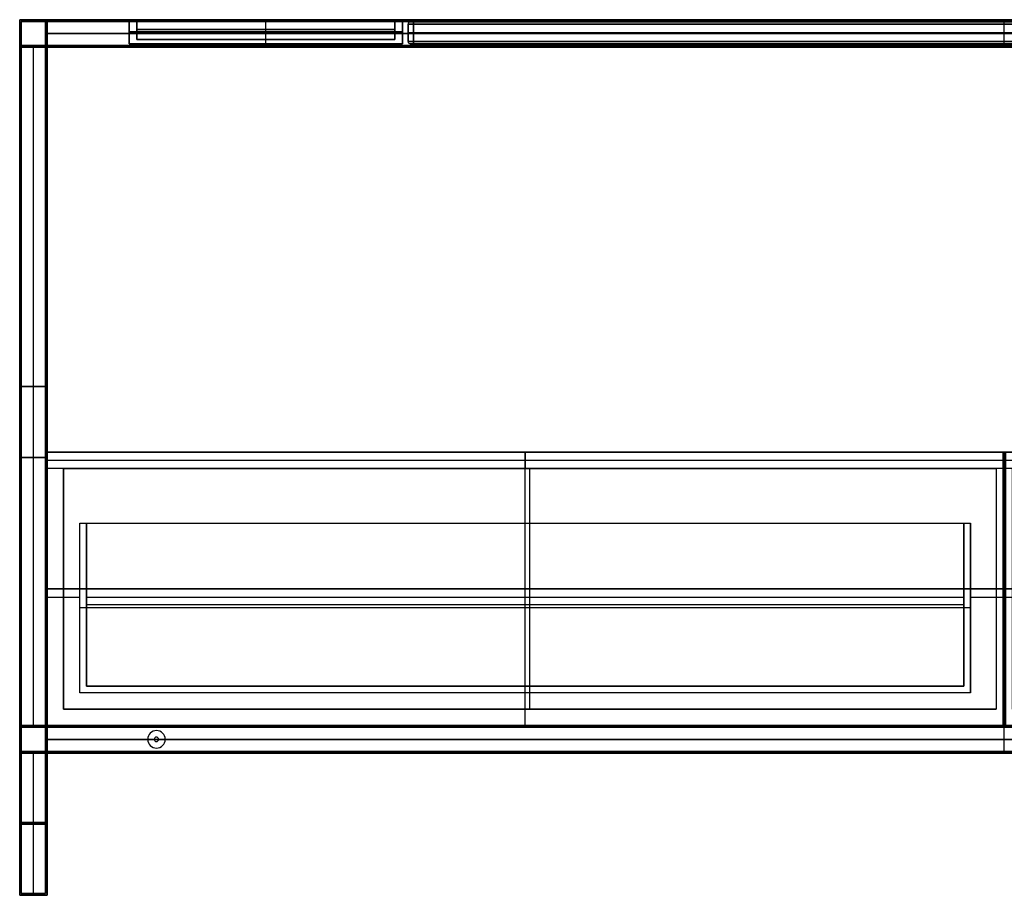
# Model space of a CAD drawing. Header units: millimetres. Extents: x -1182 to 618, y -501 to 299.
# Tile 1 of 2: x -1182 to -282, y -501 to 299. Entities that reach past the tile are written whole.
import ezdxf

# ---------------------------------------------------------------- set-up
doc = ezdxf.new("R2010")
doc.units = ezdxf.units.MM
doc.header["$MEASUREMENT"] = 0
doc.layers.add('Predefinito', color=7, linetype='Continuous', true_color=0x000000)

# ---------------------------------------------------------------- blocks, each defined once
blk = doc.blocks.new('CASSETTO 87_5')
at = {"layer": 'Predefinito'}
for p, q in [((0, -250), (0, 0)), ((0, 0), (0, -15, -15)), ((-437, -7.5, -7.5), (-437, -250, -7.5)), ((-437, -7.5, -7.5), (437, -7.5, -7.5)), ((437, -250, -7.5), (437, -7.5, -7.5)), ((0, -214, -15), (0, -15, -15)), ((-407, -65, -280), (-401, -65, -280)), ((-407, -220, -280), (-407, -65, -280)), ((-401, -214, -277), (-401, -65, -277)), ((0, -65, -545), (0, -65, -539)), ((0, -220, -545), (0, -65, -545)), ((0, -214, -539), (0, -65, -539)), ((401, -214, -277), (401, -65, -277)), ((401, -65, -280), (407, -65, -280)), ((407, -220, -280), (407, -65, -280)), ((-437, -125, -15), (-437, -125)), ((-437, -125), (437, -125)), ((437, -125, -15), (437, -125)), ((-437, -132.5, -15), (-407, -132.5, -15)), ((-401, -132.5, -15), (401, -132.5, -15)), ((407, -132.5, -15), (437, -132.5, -15)), ((-407, -142.5, -15), (-407, -142.5, -545)), ((407, -142.5, -545), (-407, -142.5, -545)), ((-401, -139.5, -539), (-401, -139.5, -15)), ((401, -139.5, -539), (-401, -139.5, -539)), ((401, -139.5, -15), (401, -139.5, -539)), ((407, -142.5, -545), (407, -142.5, -15)), ((-401, -214, -277), (401, -214, -277)), ((0, -214, -539), (0, -214, -15)), ((407, -220, -280), (-407, -220, -280)), ((0, -250, -15), (0, -220, -15)), ((0, -220, -545), (0, -220, -15)), ((-437, -250, -7.5), (437, -250, -7.5)), ((0, -250), (0, -250, -15))]:
    blk.add_line(p, q, dxfattribs=at)
for points in [[(437, 0), (0, 0), (-437, 0)], [(437, 0), (437, -125), (437, -250)], [(437, -15, -15), (437, -7.5, -7.5), (437, 0)], [(-437, -250), (-437, -125), (-437, 0)], [(-437, 0), (-437, -7.5, -7.5), (-437, -15, -15)], [(-437, -15, -15), (-437, -132.5, -15), (-437, -250, -15)], [(437, -15, -15), (0, -15, -15), (-437, -15, -15)], [(437, -250, -15), (437, -132.5, -15), (437, -15, -15)], [(-407, -65, -15), (-404, -65, -15), (-401, -65, -15)], [(-407, -220, -15), (-407, -142.5, -15), (-407, -65, -15)], [(-407, -65, -545), (0, -65, -545), (407, -65, -545)], [(-407, -65, -15), (-407, -65, -280), (-407, -65, -545)], [(-407, -220, -545), (-407, -142.5, -545), (-407, -65, -545)], [(-401, -65, -539), (-401, -139.5, -539), (-401, -214, -539)], [(-401, -65, -15), (-401, -65, -277), (-401, -65, -539)], [(-401, -214, -15), (-401, -139.5, -15), (-401, -65, -15)], [(-401, -65, -539), (0, -65, -539), (401, -65, -539)], [(401, -214, -539), (401, -139.5, -539), (401, -65, -539)], [(401, -65, -15), (401, -139.5, -15), (401, -214, -15)], [(401, -65, -539), (401, -65, -277), (401, -65, -15)], [(401, -65, -15), (404, -65, -15), (407, -65, -15)], [(407, -65, -15), (407, -142.5, -15), (407, -220, -15)], [(407, -65, -545), (407, -65, -280), (407, -65, -15)], [(407, -65, -545), (407, -142.5, -545), (407, -220, -545)], [(-401, -214, -539), (-401, -214, -277), (-401, -214, -15)], [(-401, -214, -539), (0, -214, -539), (401, -214, -539)], [(401, -214, -15), (0, -214, -15), (-401, -214, -15)], [(401, -214, -539), (401, -214, -277), (401, -214, -15)], [(407, -220, -15), (0, -220, -15), (-407, -220, -15)], [(-407, -220, -545), (-407, -220, -280), (-407, -220, -15)], [(407, -220, -545), (0, -220, -545), (-407, -220, -545)], [(407, -220, -545), (407, -220, -280), (407, -220, -15)], [(-437, -250, -15), (0, -250, -15), (437, -250, -15)], [(-437, -250, -15), (-437, -250, -7.5), (-437, -250)], [(437, -250), (0, -250), (-437, -250)], [(437, -250), (437, -250, -7.5), (437, -250, -15)]]:
    blk.add_open_spline(points, degree=2, dxfattribs=at)
blk = doc.blocks.new('SCOCCA STAND 180')
at = {"layer": 'Predefinito'}
for p, q in [((-875, -250, 267.5), (-875, 0, 267.5)), ((-875, 0, 267.5), (875, 0, 267.5)), ((0, -250, 535), (0, 0, 535)), ((0, -250), (0, 0)), ((0, 0), (0, 0, 535)), ((875, -250, 267.5), (875, 0, 267.5)), ((-860, -235, 275), (-860, -15, 275)), ((-860, -15, 275), (-7.5, -15, 275)), ((-433.75, -235, 15), (-433.75, -15, 15)), ((-433.75, -15, 15), (-433.75, -15, 535)), ((-7.5, -15, 275), (-7.5, -235, 275)), ((7.5, -15, 275), (860, -15, 275)), ((7.5, -235, 275), (7.5, -15, 275)), ((433.75, -235, 15), (433.75, -15, 15)), ((433.75, -15, 15), (433.75, -15, 535)), ((860, -235, 275), (860, -15, 275)), ((-875, -125, 535), (-860, -125, 535)), ((-875, -125), (-875, -125, 535)), ((875, -125), (-875, -125)), ((-860, -125, 15), (-860, -125, 535)), ((-7.5, -125, 15), (-860, -125, 15)), ((-7.5, -125, 535), (7.5, -125, 535)), ((-7.5, -125, 15), (-7.5, -125, 535)), ((860, -125, 15), (7.5, -125, 15)), ((7.5, -125, 15), (7.5, -125, 535)), ((860, -125, 535), (875, -125, 535)), ((860, -125, 535), (860, -125, 15)), ((875, -125, 535), (875, -125)), ((-860, -235, 275), (-7.5, -235, 275)), ((-433.75, -235, 15), (-433.75, -235, 535)), ((7.5, -235, 275), (860, -235, 275)), ((433.75, -235, 15), (433.75, -235, 535)), ((-875, -250, 267.5), (875, -250, 267.5)), ((0, -250), (0, -250, 535))]:
    blk.add_line(p, q, dxfattribs=at)
for points in [[(875, 0, 535), (0, 0, 535), (-875, 0, 535)], [(-875, 0, 535), (-875, -125, 535), (-875, -250, 535)], [(-875, 0, 535), (-875, 0, 267.5), (-875, 0)], [(-875, 0), (-875, -125), (-875, -250)], [(-875, 0), (0, 0), (875, 0)], [(875, -250, 535), (875, -125, 535), (875, 0, 535)], [(875, 0), (875, -125), (875, -250)], [(875, 0), (875, 0, 267.5), (875, 0, 535)], [(-860, -15, 535), (-433.75, -15, 535), (-7.5, -15, 535)], [(-860, -235, 535), (-860, -125, 535), (-860, -15, 535)], [(-860, -15, 535), (-860, -15, 275), (-860, -15, 15)], [(-860, -15, 15), (-860, -125, 15), (-860, -235, 15)], [(-860, -15, 15), (-433.75, -15, 15), (-7.5, -15, 15)], [(-7.5, -15, 535), (-7.5, -125, 535), (-7.5, -235, 535)], [(-7.5, -15, 15), (-7.5, -125, 15), (-7.5, -235, 15)], [(-7.5, -15, 535), (-7.5, -15, 275), (-7.5, -15, 15)], [(7.5, -15, 15), (433.75, -15, 15), (860, -15, 15)], [(7.5, -235, 15), (7.5, -125, 15), (7.5, -15, 15)], [(7.5, -15, 535), (433.75, -15, 535), (860, -15, 535)], [(7.5, -15, 15), (7.5, -15, 275), (7.5, -15, 535)], [(7.5, -235, 535), (7.5, -125, 535), (7.5, -15, 535)], [(860, -15, 15), (860, -125, 15), (860, -235, 15)], [(860, -15, 535), (860, -15, 275), (860, -15, 15)], [(860, -15, 535), (860, -125, 535), (860, -235, 535)], [(-7.5, -235, 535), (-433.75, -235, 535), (-860, -235, 535)], [(-860, -235, 15), (-860, -235, 275), (-860, -235, 535)], [(-7.5, -235, 15), (-433.75, -235, 15), (-860, -235, 15)], [(-7.5, -235, 535), (-7.5, -235, 275), (-7.5, -235, 15)], [(860, -235, 15), (433.75, -235, 15), (7.5, -235, 15)], [(7.5, -235, 15), (7.5, -235, 275), (7.5, -235, 535)], [(7.5, -235, 535), (433.75, -235, 535), (860, -235, 535)], [(860, -235, 535), (860, -235, 275), (860, -235, 15)], [(-875, -250, 535), (0, -250, 535), (875, -250, 535)], [(-875, -250), (-875, -250, 267.5), (-875, -250, 535)], [(875, -250), (0, -250), (-875, -250)], [(875, -250, 535), (875, -250, 267.5), (875, -250)]]:
    blk.add_open_spline(points, degree=2, dxfattribs=at)
blk = doc.blocks.new('Ass CASSETTONE 180')
at = {"layer": 'Predefinito'}
for name, p in [('CASSETTO 87_5', (-772.56, 28.42, 2017.5)), ('SCOCCA STAND 180', (-334.56, 28.42, 1467.5)), ('CASSETTO 87_5', (103.44, 28.42, 2087.46))]:
    blk.add_blockref(name, p, dxfattribs=at)
blk = doc.blocks.new('struttura STAND180')
at = {"layer": 'Predefinito'}
for p, q in [((0, 800), (25, 800)), ((0, 775), (0, 800)), ((1.5, 798.5), (23.5, 798.5)), ((1.5, 776.5), (1.5, 798.5)), ((23.5, 776.5), (23.5, 798.5)), ((25, 775), (25, 800)), ((900, 775, 275), (900, 800, 275)), ((900, 775, -275), (900, 800, -275)), ((900, 800, 275), (900, 800, 250)), ((900, 800, -250), (900, 800, -275)), ((900, 778, 250), (900, 800, 250)), ((900, 776.5, 273.5), (900, 798.5, 273.5)), ((900, 776.5, -273.5), (900, 798.5, -273.5)), ((900, 798.5, 273.5), (900, 798.5, 251.5)), ((900, 798.5, -251.5), (900, 798.5, -273.5)), ((900, 776.5, -251.5), (900, 798.5, -251.5)), ((900, 776.5, 251.5), (900, 798.5, 251.5)), ((23.5, 787.5, -251.5), (23.5, 787.5, 251.5)), ((23.5, 787.5, -251.5), (1776.5, 787.5, -251.5)), ((1776.5, 787.5, 251.5), (23.5, 787.5, 251.5)), ((25, 787.5, -250), (25, 787.5, 250)), ((25, 787.5, -250), (1775, 787.5, -250)), ((1775, 787.5, 250), (25, 787.5, 250)), ((0, 775), (25, 775)), ((1.5, 776.5), (23.5, 776.5)), ((12.5, 153.5, 251.5), (12.5, 776.5, 251.5)), ((12.5, 153.5, -251.5), (12.5, 776.5, -251.5)), ((12.5, 776.5, 251.5), (12.5, 776.5, -251.5)), ((12.5, 155, 250), (12.5, 775, 250)), ((12.5, 155, -250), (12.5, 775, -250)), ((12.5, 775, 250), (12.5, 775, -250)), ((23.5, 153.5, -262.5), (23.5, 776.5, -262.5)), ((23.5, 776.5, -262.5), (1776.5, 776.5, -262.5)), ((23.5, 776.5, 262.5), (1776.5, 776.5, 262.5)), ((25, 155, -262.5), (25, 775, -262.5)), ((155, 775, 237.5), (155, 778, 237.5)), ((155, 778, 237.5), (285, 778, 237.5)), ((155, 775, -237.5), (155, 778, -237.5)), ((155, 778, -237.5), (285, 778, -237.5)), ((285, 776.5, 225), (155, 776.5, 225)), ((155, 776.5, 225), (155, 776.5, 250)), ((155, 776.5, -250), (155, 776.5, -225)), ((155, 776.5, -225), (285, 776.5, -225)), ((155, 775, -250), (285, 775, -250)), ((155, 775, 250), (285, 775, 250)), ((177.5, 775, 243), (177.5, 778, 243)), ((177.5, 775, -243), (177.5, 778, -243)), ((260, 776.5, 240.5), (180, 776.5, 240.5)), ((180, 776.5, 245.5), (260, 776.5, 245.5)), ((260, 776.5, -245.5), (180, 776.5, -245.5)), ((180, 776.5, -240.5), (260, 776.5, -240.5)), ((220, 775, 225), (220, 778, 225)), ((220, 778, 225), (220, 778, 240.5)), ((220, 778, 245.5), (220, 778, 250)), ((220, 775, -225), (220, 778, -225)), ((220, 778, -250), (220, 778, -245.5)), ((220, 778, -240.5), (220, 778, -225)), ((220, 775, 240.5), (220, 778, 240.5)), ((220, 775, 245.5), (220, 778, 245.5)), ((220, 775, -245.5), (220, 778, -245.5)), ((220, 775, -240.5), (220, 778, -240.5)), ((260, 778, 245.5), (260, 775, 245.5)), ((260, 778, -240.5), (260, 775, -240.5)), ((262.5, 775, 243), (262.5, 778, 243)), ((262.5, 775, -243), (262.5, 778, -243)), ((285, 775, 237.5), (285, 778, 237.5)), ((285, 775, -237.5), (285, 778, -237.5)), ((285, 776.5, 250), (285, 776.5, 225)), ((285, 776.5, -225), (285, 776.5, -250)), ((400, 775, 237.5), (400, 778, 237.5)), ((400, 778, 237.5), (1400, 778, 237.5)), ((400, 775, -237.5), (400, 778, -237.5)), ((400, 778, -237.5), (1400, 778, -237.5)), ((400, 776.5, 225), (400, 776.5, 250)), ((1400, 776.5, 225), (400, 776.5, 225)), ((400, 776.5, -250), (400, 776.5, -225)), ((400, 776.5, -225), (1400, 776.5, -225)), ((400, 775, -250), (1400, 775, -250)), ((400, 775, 250), (1400, 775, 250)), ((900, 775, 225), (900, 778, 225)), ((900, 778, 250), (900, 778, 225)), ((900, 775, -225), (900, 778, -225)), ((900, 778, -225), (900, 778, -250)), ((900, 776.5, -251.5), (900, 776.5, -273.5)), ((900, 776.5, 273.5), (900, 776.5, 251.5)), ((25, 465, 250), (0, 465, 250)), ((0, 465, -250), (25, 465, -250)), ((23.5, 465, 251.5), (1.5, 465, 251.5)), ((1.5, 465, -251.5), (23.5, 465, -251.5)), ((23.5, 465, -273.5), (23.5, 465, -251.5)), ((25, 465, -275), (25, 465, -250)), ((25, 400, 275), (0, 400, 275)), ((0, 400, -275), (25, 400, -275)), ((0, 400, -275), (0, 400, -250)), ((0, 400, 250), (0, 400, 275)), ((23.5, 400, 273.5), (1.5, 400, 273.5)), ((1.5, 400, -273.5), (23.5, 400, -273.5)), ((1.5, 400, -273.5), (1.5, 400, -251.5)), ((1.5, 400, 251.5), (1.5, 400, 273.5)), ((23.5, 389, 251.5), (23.5, 389, 273.5)), ((25, 387.5, 250), (25, 387.5, 275)), ((0, 130), (0, 155)), ((0, 155), (25, 155)), ((1.5, 131.5), (1.5, 153.5)), ((1.5, 153.5), (23.5, 153.5)), ((23.5, 131.5, -50), (23.5, 153.5, -50)), ((23.5, 131.5, 223.5), (23.5, 153.5, 223.5)), ((23.5, 153.5, -262.5), (173, 153.5, -262.5)), ((25, 130, -50), (25, 155, -50)), ((25, 130, 225), (25, 155, 225)), ((25, 155, -262.5), (173, 155, -262.5)), ((30, 155, 162.5), (30, 153.5, 162.5)), ((32, 153.5, 164.5), (32, 155, 164.5)), ((32, 155, 160.5), (32, 153.5, 160.5)), ((34, 155, 162.5), (34, 153.5, 162.5)), ((173, 155, -262.5), (173, 153.5, -262.5)), ((175, 153.5, -260.5), (175, 155, -260.5)), ((175, 155, -264.5), (175, 153.5, -264.5)), ((177, 155, -262.5), (1623, 155, -262.5)), ((177, 155, -262.5), (177, 153.5, -262.5)), ((177, 153.5, -262.5), (1623, 153.5, -262.5)), ((900, 130, -275), (900, 155, -275)), ((900, 155, 175), (900, 155, 150)), ((900, 131.5, -273.5), (900, 153.5, -273.5)), ((900, 153.5, 173.5), (900, 153.5, 151.5)), ((900, 131.5, 173.5), (900, 153.5, 173.5)), ((900, 131.5, 151.5), (900, 153.5, 151.5)), ((900, 131.5, -251.5), (900, 153.5, -251.5)), ((900, 153.5, -251.5), (900, 153.5, -273.5)), ((125, 150.5, -251.5), (125, 150.5, -250)), ((125, 144.5, -275), (125, 144.5, -273.5)), ((23.5, 142.5, -251.5), (23.5, 142.5, 151.5)), ((1776.5, 142.5, 173.5), (23.5, 142.5, 173.5)), ((23.5, 142.5, 151.5), (1776.5, 142.5, 151.5)), ((117, 142.5, -251.5), (23.5, 142.5, -251.5)), ((25, 142.5, -250), (25, 142.5, 150)), ((1775, 142.5, 175), (25, 142.5, 175)), ((25, 142.5, 150), (1775, 142.5, 150)), ((117, 142.5, -250), (25, 142.5, -250)), ((117, 142.5, -250), (117, 142.5, -251.5)), ((123, 142.5, -273.5), (123, 142.5, -275)), ((125, 140.5, -275), (125, 140.5, -273.5)), ((127, 142.5, -275), (127, 142.5, -273.5)), ((133, 142.5, -251.5), (133, 142.5, -250)), ((1667, 142.5, -250), (133, 142.5, -250)), ((1667, 142.5, -251.5), (133, 142.5, -251.5)), ((0, 130), (25, 130)), ((1.5, 131.5), (23.5, 131.5)), ((12.5, 1.5, 251.5), (12.5, 131.5, 251.5)), ((12.5, 1.5, -251.5), (12.5, 131.5, -251.5)), ((12.5, 0, 250), (12.5, 130, 250)), ((12.5, 0, -250), (12.5, 130, -250)), ((23.5, 1.5, -262.5), (23.5, 131.5, -262.5)), ((23.5, 131.5, -262.5), (170, 131.5, -262.5)), ((25, 0, -262.5), (25, 130, -262.5)), ((25, 130, -262.5), (170, 130, -262.5)), ((27, 131.5, 162.5), (27, 130, 162.5)), ((32, 130, 167.5), (32, 131.5, 167.5)), ((32, 131.5, 157.5), (32, 130, 157.5)), ((37, 131.5, 162.5), (37, 130, 162.5)), ((125, 134.5, -251.5), (125, 134.5, -250)), ((170, 131.5, -262.5), (170, 130, -262.5)), ((175, 130, -257.5), (175, 131.5, -257.5)), ((175, 131.5, -267.5), (175, 130, -267.5)), ((180, 131.5, -262.5), (1620, 131.5, -262.5)), ((180, 131.5, -262.5), (180, 130, -262.5)), ((180, 130, -262.5), (1620, 130, -262.5)), ((900, 131.5, 151.5), (900, 131.5, 173.5)), ((900, 131.5, -273.5), (900, 131.5, -251.5)), ((900, 130, 150), (900, 130, 175)), ((25, 65, 250), (0, 65, 250)), ((0, 65, -250), (25, 65, -250)), ((23.5, 66.5, 251.5), (1.5, 66.5, 251.5)), ((1.5, 66.5, -251.5), (23.5, 66.5, -251.5)), ((23.5, 66.5, -273.5), (23.5, 66.5, -251.5)), ((25, 65, -275), (25, 65, -250)), ((0, 0, 262.5), (8.5, 0, 262.5)), ((0, 0, -262.5), (8.5, 0, -262.5)), ((1.5, 1.5, 262.5), (8.5, 1.5, 262.5)), ((1.5, 1.5, -262.5), (8.5, 1.5, -262.5)), ((8.5, 1.5, -262.5), (8.5, 0, -262.5)), ((8.5, 1.5, 262.5), (8.5, 0, 262.5)), ((12.5, 0, -258.5), (12.5, 1.5, -258.5)), ((12.5, 1.5, -266.5), (12.5, 0, -266.5)), ((12.5, 0, 266.5), (12.5, 1.5, 266.5)), ((12.5, 1.5, 258.5), (12.5, 0, 258.5)), ((12.5, 1.5, 273.5), (12.5, 1.5, 266.5)), ((12.5, 1.5, 258.5), (12.5, 1.5, 251.5)), ((12.5, 1.5, -251.5), (12.5, 1.5, -258.5)), ((12.5, 1.5, -266.5), (12.5, 1.5, -273.5)), ((12.5, 0, 275), (12.5, 0, 266.5)), ((12.5, 0, 258.5), (12.5, 0, 250)), ((12.5, 0, -250), (12.5, 0, -258.5)), ((12.5, 0, -266.5), (12.5, 0, -275)), ((16.5, 1.5, 262.5), (23.5, 1.5, 262.5)), ((16.5, 1.5, -262.5), (23.5, 1.5, -262.5)), ((16.5, 1.5, 262.5), (16.5, 0, 262.5)), ((16.5, 1.5, -262.5), (16.5, 0, -262.5)), ((16.5, 0, 262.5), (25, 0, 262.5)), ((16.5, 0, -262.5), (25, 0, -262.5))]:
    blk.add_line(p, q, dxfattribs=at)
at = {"layer": 'Predefinito', "extrusion": (0, 1, 0)}
for centre, radius, start, end in [((-180, 243, 778), 2.5, 270, 90), ((-180, -243, 778), 2.5, 270, 90), ((-180, 243, 776.5), 2.5, 270, 90), ((-180, -243, 776.5), 2.5, 270, 90), ((-180, 243, 775), 2.5, 270, 90), ((-180, -243, 775), 2.5, 270, 90), ((-260, 243, 778), 2.5, 90, 270), ((-260, -243, 778), 2.5, 90, 270), ((-260, 243, 776.5), 2.5, 90, 270), ((-260, -243, 776.5), 2.5, 90, 270), ((-260, 243, 775), 2.5, 90, 270), ((-260, -243, 775), 2.5, 90, 270), ((-32, 162.5, 155), 2, 270, 90), ((-32, 162.5, 154.25), 2, 270, 90), ((-32, 162.5, 155), 2, 90, 270), ((-32, 162.5, 154.25), 2, 90, 270), ((-175, -262.5, 155), 2, 270, 90), ((-175, -262.5, 154.25), 2, 270, 90), ((-175, -262.5, 155), 2, 90, 270), ((-175, -262.5, 154.25), 2, 90, 270), ((-32, 162.5, 131.5), 5, 270, 90), ((-32, 162.5, 130.75), 5, 270, 90), ((-32, 162.5, 130), 5, 270, 90), ((-32, 162.5, 131.5), 5, 90, 270), ((-32, 162.5, 130.75), 5, 90, 270), ((-32, 162.5, 130), 5, 90, 270), ((-175, -262.5, 131.5), 5, 270, 90), ((-175, -262.5, 130.75), 5, 270, 90), ((-175, -262.5, 130), 5, 270, 90), ((-175, -262.5, 131.5), 5, 90, 270), ((-175, -262.5, 130.75), 5, 90, 270), ((-175, -262.5, 130), 5, 90, 270), ((-12.5, -262.5, 0.75), 4, 270, 90), ((-12.5, 262.5, 0.75), 4, 270, 90), ((-12.5, 262.5, 0.75), 4, 90, 270), ((-12.5, -262.5, 0.75), 4, 90, 270)]:
    blk.add_arc(centre, radius, start, end, dxfattribs=at)
at = {"layer": 'Predefinito', "extrusion": (0, 1, -7.10543e-15)}
for centre in [(-32, 162.5, 153.5), (-175, -262.5, 153.5)]:
    blk.add_arc(centre, 2, 270, 90, dxfattribs=at)
at = {"layer": 'Predefinito', "extrusion": (0, 1, 7.10543e-15)}
for centre in [(-32, 162.5, 153.5), (-175, -262.5, 153.5)]:
    blk.add_arc(centre, 2, 90, 270, dxfattribs=at)
at = {"layer": 'Predefinito'}
for centre, radius, start, end in [((125, 142.5, -251.5), 8, 0, 180), ((125, 142.5, -250), 8, 0, 180), ((125, 142.5, -250.75), 8, 0, 180), ((125, 142.5, -275), 2, 0, 180), ((125, 142.5, -273.5), 2, 0, 180), ((125, 142.5, -274.25), 2, 0, 180), ((125, 142.5, -251.5), 8, 180, 0), ((125, 142.5, -250), 8, 180, 0), ((125, 142.5, -250.75), 8, 180, 0), ((125, 142.5, -275), 2, 180, 360), ((125, 142.5, -273.5), 2, 180, 360), ((125, 142.5, -274.25), 2, 180, 0)]:
    blk.add_arc(centre, radius, start, end, dxfattribs=at)
at = {"layer": 'Predefinito', "extrusion": (0, 1, 2.77556e-17)}
for centre in [(-12.5, -262.5, 1.5), (-12.5, 262.5, 1.5)]:
    blk.add_arc(centre, 4, 270, 90, dxfattribs=at)
at = {"layer": 'Predefinito', "extrusion": (-1.38778e-17, 1, -3.85186e-34)}
for centre in [(-12.5, -262.5), (-12.5, 262.5)]:
    blk.add_arc(centre, 4, 270, 90, dxfattribs=at)
at = {"layer": 'Predefinito', "extrusion": (0, 1, -2.77556e-17)}
for centre in [(-12.5, 262.5, 1.5), (-12.5, -262.5, 1.5)]:
    blk.add_arc(centre, 4, 90, 270, dxfattribs=at)
at = {"layer": 'Predefinito', "extrusion": (1.38778e-17, 1, 3.85186e-34)}
for centre in [(-12.5, 262.5), (-12.5, -262.5)]:
    blk.add_arc(centre, 4, 90, 270, dxfattribs=at)
at = {"layer": 'Predefinito'}
for points in [[(0, 800, 275), (900, 800, 275), (1800, 800, 275)], [(0, 0, 275), (0, 400, 275), (0, 800, 275)], [(0, 800, -275), (0, 400, -275), (0, 0, -275)], [(1800, 800, -275), (900, 800, -275), (0, 800, -275)], [(0, 800, 275), (0, 800), (0, 800, -275)], [(1.5, 1.5, 273.5), (1.5, 400, 273.5), (1.5, 798.5, 273.5)], [(1.5, 798.5, 273.5), (900, 798.5, 273.5), (1798.5, 798.5, 273.5)], [(1.5, 798.5, -273.5), (1.5, 400, -273.5), (1.5, 1.5, -273.5)], [(1798.5, 798.5, -273.5), (900, 798.5, -273.5), (1.5, 798.5, -273.5)], [(1.5, 798.5, 273.5), (1.5, 798.5), (1.5, 798.5, -273.5)], [(23.5, 798.5, 251.5), (23.5, 798.5), (23.5, 798.5, -251.5)], [(23.5, 798.5, -251.5), (23.5, 787.5, -251.5), (23.5, 776.5, -251.5)], [(23.5, 776.5, 251.5), (23.5, 787.5, 251.5), (23.5, 798.5, 251.5)], [(23.5, 798.5, 251.5), (900, 798.5, 251.5), (1776.5, 798.5, 251.5)], [(1776.5, 798.5, -251.5), (900, 798.5, -251.5), (23.5, 798.5, -251.5)], [(25, 800, 250), (25, 800), (25, 800, -250)], [(25, 775, 250), (25, 787.5, 250), (25, 800, 250)], [(25, 800, -250), (25, 787.5, -250), (25, 775, -250)], [(25, 800, 250), (900, 800, 250), (1775, 800, 250)], [(1775, 800, -250), (900, 800, -250), (25, 800, -250)], [(0, 155, 250), (0, 465, 250), (0, 775, 250)], [(0, 775, 250), (12.5, 775, 250), (25, 775, 250)], [(0, 775, -250), (0, 465, -250), (0, 155, -250)], [(25, 775, -250), (12.5, 775, -250), (0, 775, -250)], [(0, 775, 250), (0, 775), (0, 775, -250)], [(1.5, 776.5, 251.5), (12.5, 776.5, 251.5), (23.5, 776.5, 251.5)], [(1.5, 153.5, 251.5), (1.5, 465, 251.5), (1.5, 776.5, 251.5)], [(1.5, 776.5, -251.5), (1.5, 465, -251.5), (1.5, 153.5, -251.5)], [(23.5, 776.5, -251.5), (12.5, 776.5, -251.5), (1.5, 776.5, -251.5)], [(1.5, 776.5, 251.5), (1.5, 776.5), (1.5, 776.5, -251.5)], [(23.5, 153.5, -251.5), (23.5, 465, -251.5), (23.5, 776.5, -251.5)], [(23.5, 776.5, -251.5), (23.5, 776.5, -262.5), (23.5, 776.5, -273.5)], [(23.5, 776.5, -273.5), (23.5, 465, -273.5), (23.5, 153.5, -273.5)], [(23.5, 1.5, 273.5), (23.5, 389, 273.5), (23.5, 776.5, 273.5)], [(23.5, 776.5, 273.5), (23.5, 776.5, 262.5), (23.5, 776.5, 251.5)], [(23.5, 776.5, 251.5), (23.5, 465, 251.5), (23.5, 153.5, 251.5)], [(23.5, 776.5, -251.5), (23.5, 776.5), (23.5, 776.5, 251.5)], [(1776.5, 776.5, 273.5), (900, 776.5, 273.5), (23.5, 776.5, 273.5)], [(23.5, 776.5, -273.5), (900, 776.5, -273.5), (1776.5, 776.5, -273.5)], [(23.5, 776.5, -251.5), (900, 776.5, -251.5), (1776.5, 776.5, -251.5)], [(1776.5, 776.5, 251.5), (900, 776.5, 251.5), (23.5, 776.5, 251.5)], [(25, 775, -275), (25, 465, -275), (25, 155, -275)], [(25, 775, -250), (25, 775, -262.5), (25, 775, -275)], [(25, 155, -250), (25, 465, -250), (25, 775, -250)], [(25, 775, 250), (25, 465, 250), (25, 155, 250)], [(25, 775, 275), (25, 775, 262.5), (25, 775, 250)], [(25, 0, 275), (25, 387.5, 275), (25, 775, 275)], [(25, 775, -250), (25, 775), (25, 775, 250)], [(1775, 775, 275), (900, 775, 275), (25, 775, 275)], [(25, 775, -275), (900, 775, -275), (1775, 775, -275)], [(25, 775, -250), (90, 775, -250), (155, 775, -250)], [(155, 775, 250), (90, 775, 250), (25, 775, 250)], [(155, 775, -250), (155, 776.5, -250), (155, 778, -250)], [(155, 778, -250), (220, 778, -250), (285, 778, -250)], [(285, 778, 250), (220, 778, 250), (155, 778, 250)], [(155, 778, 250), (155, 776.5, 250), (155, 775, 250)], [(155, 775, 225), (155, 776.5, 225), (155, 778, 225)], [(155, 778, 225), (220, 778, 225), (285, 778, 225)], [(155, 778, 250), (155, 778, 237.5), (155, 778, 225)], [(155, 775, -225), (155, 776.5, -225), (155, 778, -225)], [(155, 778, -225), (155, 778, -237.5), (155, 778, -250)], [(285, 778, -225), (220, 778, -225), (155, 778, -225)], [(285, 775, -225), (220, 775, -225), (155, 775, -225)], [(155, 775, -225), (155, 775, -237.5), (155, 775, -250)], [(155, 775, 250), (155, 775, 237.5), (155, 775, 225)], [(155, 775, 225), (220, 775, 225), (285, 775, 225)], [(180, 778, 240.5), (220, 778, 240.5), (260, 778, 240.5)], [(260, 778, 245.5), (220, 778, 245.5), (180, 778, 245.5)], [(180, 778, -245.5), (220, 778, -245.5), (260, 778, -245.5)], [(260, 778, -240.5), (220, 778, -240.5), (180, 778, -240.5)], [(180, 775, 240.5), (180, 776.5, 240.5), (180, 778, 240.5)], [(180, 778, 245.5), (180, 776.5, 245.5), (180, 775, 245.5)], [(180, 775, -245.5), (180, 776.5, -245.5), (180, 778, -245.5)], [(180, 778, -240.5), (180, 776.5, -240.5), (180, 775, -240.5)], [(180, 775, -240.5), (220, 775, -240.5), (260, 775, -240.5)], [(260, 775, -245.5), (220, 775, -245.5), (180, 775, -245.5)], [(180, 775, 245.5), (220, 775, 245.5), (260, 775, 245.5)], [(260, 775, 240.5), (220, 775, 240.5), (180, 775, 240.5)], [(260, 778, 240.5), (260, 776.5, 240.5), (260, 775, 240.5)], [(260, 778, -245.5), (260, 776.5, -245.5), (260, 775, -245.5)], [(285, 778, -250), (285, 776.5, -250), (285, 775, -250)], [(285, 775, 250), (285, 776.5, 250), (285, 778, 250)], [(285, 775, 225), (285, 776.5, 225), (285, 778, 225)], [(285, 778, 225), (285, 778, 237.5), (285, 778, 250)], [(285, 775, -225), (285, 776.5, -225), (285, 778, -225)], [(285, 778, -250), (285, 778, -237.5), (285, 778, -225)], [(285, 775, -250), (342.5, 775, -250), (400, 775, -250)], [(285, 775, -250), (285, 775, -237.5), (285, 775, -225)], [(400, 775, 250), (342.5, 775, 250), (285, 775, 250)], [(285, 775, 225), (285, 775, 237.5), (285, 775, 250)], [(400, 775, -250), (400, 776.5, -250), (400, 778, -250)], [(400, 778, -250), (900, 778, -250), (1400, 778, -250)], [(400, 778, 250), (400, 776.5, 250), (400, 775, 250)], [(1400, 778, 250), (900, 778, 250), (400, 778, 250)], [(400, 778, 250), (400, 778, 237.5), (400, 778, 225)], [(400, 778, 225), (400, 776.5, 225), (400, 775, 225)], [(400, 778, 225), (900, 778, 225), (1400, 778, 225)], [(400, 775, -225), (400, 776.5, -225), (400, 778, -225)], [(400, 778, -225), (400, 778, -237.5), (400, 778, -250)], [(1400, 778, -225), (900, 778, -225), (400, 778, -225)], [(1400, 775, -225), (900, 775, -225), (400, 775, -225)], [(400, 775, -225), (400, 775, -237.5), (400, 775, -250)], [(400, 775, 250), (400, 775, 237.5), (400, 775, 225)], [(400, 775, 225), (900, 775, 225), (1400, 775, 225)], [(25, 155, 250), (12.5, 155, 250), (0, 155, 250)], [(0, 155, -250), (12.5, 155, -250), (25, 155, -250)], [(0, 155, 250), (0, 155), (0, 155, -250)], [(23.5, 153.5, 251.5), (12.5, 153.5, 251.5), (1.5, 153.5, 251.5)], [(1.5, 153.5, -251.5), (12.5, 153.5, -251.5), (23.5, 153.5, -251.5)], [(1.5, 153.5, 251.5), (1.5, 153.5), (1.5, 153.5, -251.5)], [(23.5, 153.5, -251.5), (23.5, 142.5, -251.5), (23.5, 131.5, -251.5)], [(23.5, 131.5, 151.5), (23.5, 142.5, 151.5), (23.5, 153.5, 151.5)], [(23.5, 153.5, 151.5), (23.5, 153.5, -50), (23.5, 153.5, -251.5)], [(23.5, 153.5, -273.5), (23.5, 153.5, -262.5), (23.5, 153.5, -251.5)], [(23.5, 153.5, 173.5), (23.5, 142.5, 173.5), (23.5, 131.5, 173.5)], [(23.5, 153.5, 251.5), (23.5, 153.5, 212.5), (23.5, 153.5, 173.5)], [(1776.5, 153.5, -273.5), (900, 153.5, -273.5), (23.5, 153.5, -273.5)], [(23.5, 153.5, 151.5), (900, 153.5, 151.5), (1776.5, 153.5, 151.5)], [(1776.5, 153.5, 173.5), (900, 153.5, 173.5), (23.5, 153.5, 173.5)], [(1776.5, 153.5, -251.5), (900, 153.5, -251.5), (23.5, 153.5, -251.5)], [(25, 155, -250), (25, 142.5, -250), (25, 130, -250)], [(25, 155, 150), (25, 155, -50), (25, 155, -250)], [(25, 130, 150), (25, 142.5, 150), (25, 155, 150)], [(25, 155, -275), (25, 155, -262.5), (25, 155, -250)], [(25, 155, 175), (25, 142.5, 175), (25, 130, 175)], [(25, 155, 250), (25, 155, 212.5), (25, 155, 175)], [(1775, 155, -275), (900, 155, -275), (25, 155, -275)], [(1775, 155, 175), (900, 155, 175), (25, 155, 175)], [(25, 155, 150), (900, 155, 150), (1775, 155, 150)], [(25, 155, -250), (900, 155, -250), (1775, 155, -250)], [(0, 0, 250), (0, 65, 250), (0, 130, 250)], [(0, 130, 250), (12.5, 130, 250), (25, 130, 250)], [(25, 130, -250), (12.5, 130, -250), (0, 130, -250)], [(0, 130, -250), (0, 65, -250), (0, 0, -250)], [(0, 130, -250), (0, 130), (0, 130, 250)], [(1.5, 1.5, 251.5), (1.5, 66.5, 251.5), (1.5, 131.5, 251.5)], [(1.5, 131.5, 251.5), (12.5, 131.5, 251.5), (23.5, 131.5, 251.5)], [(1.5, 131.5, -251.5), (1.5, 66.5, -251.5), (1.5, 1.5, -251.5)], [(23.5, 131.5, -251.5), (12.5, 131.5, -251.5), (1.5, 131.5, -251.5)], [(1.5, 131.5, -251.5), (1.5, 131.5), (1.5, 131.5, 251.5)], [(23.5, 131.5, -251.5), (23.5, 131.5, -262.5), (23.5, 131.5, -273.5)], [(23.5, 131.5, -273.5), (23.5, 66.5, -273.5), (23.5, 1.5, -273.5)], [(23.5, 1.5, -251.5), (23.5, 66.5, -251.5), (23.5, 131.5, -251.5)], [(23.5, 131.5, -251.5), (23.5, 131.5, -50), (23.5, 131.5, 151.5)], [(23.5, 131.5, 173.5), (23.5, 131.5, 212.5), (23.5, 131.5, 251.5)], [(23.5, 131.5, 251.5), (23.5, 66.5, 251.5), (23.5, 1.5, 251.5)], [(23.5, 131.5, -273.5), (900, 131.5, -273.5), (1776.5, 131.5, -273.5)], [(23.5, 131.5, 173.5), (900, 131.5, 173.5), (1776.5, 131.5, 173.5)], [(1776.5, 131.5, 151.5), (900, 131.5, 151.5), (23.5, 131.5, 151.5)], [(23.5, 131.5, -251.5), (900, 131.5, -251.5), (1776.5, 131.5, -251.5)], [(25, 130, -250), (25, 130, -262.5), (25, 130, -275)], [(25, 0, -250), (25, 65, -250), (25, 130, -250)], [(25, 130, -275), (25, 65, -275), (25, 0, -275)], [(25, 130, -250), (25, 130, -50), (25, 130, 150)], [(25, 130, 250), (25, 65, 250), (25, 0, 250)], [(25, 130, 175), (25, 130, 212.5), (25, 130, 250)], [(25, 130, -275), (900, 130, -275), (1775, 130, -275)], [(1775, 130, 150), (900, 130, 150), (25, 130, 150)], [(25, 130, 175), (900, 130, 175), (1775, 130, 175)], [(1775, 130, -250), (900, 130, -250), (25, 130, -250)], [(25, 0, 250), (12.5, 0, 250), (0, 0, 250)], [(0, 0, -250), (12.5, 0, -250), (25, 0, -250)], [(25, 0, 275), (12.5, 0, 275), (0, 0, 275)], [(0, 0, 275), (0, 0, 262.5), (0, 0, 250)], [(0, 0, -250), (0, 0, -262.5), (0, 0, -275)], [(0, 0, -275), (12.5, 0, -275), (25, 0, -275)], [(23.5, 1.5, 251.5), (12.5, 1.5, 251.5), (1.5, 1.5, 251.5)], [(1.5, 1.5, -251.5), (12.5, 1.5, -251.5), (23.5, 1.5, -251.5)], [(23.5, 1.5, 273.5), (12.5, 1.5, 273.5), (1.5, 1.5, 273.5)], [(1.5, 1.5, 273.5), (1.5, 1.5, 262.5), (1.5, 1.5, 251.5)], [(1.5, 1.5, -251.5), (1.5, 1.5, -262.5), (1.5, 1.5, -273.5)], [(1.5, 1.5, -273.5), (12.5, 1.5, -273.5), (23.5, 1.5, -273.5)], [(23.5, 1.5, -273.5), (23.5, 1.5, -262.5), (23.5, 1.5, -251.5)], [(23.5, 1.5, 251.5), (23.5, 1.5, 262.5), (23.5, 1.5, 273.5)], [(25, 0, -275), (25, 0, -262.5), (25, 0, -250)], [(25, 0, 250), (25, 0, 262.5), (25, 0, 275)]]:
    blk.add_open_spline(points, degree=2, dxfattribs=at)
blk = doc.blocks.new('PIANO MISURA 142 1f')
at = {"layer": 'Predefinito'}
for p, q in [((-710, 2), (-710, 18)), ((-708, 20), (-35, 20)), ((-35, 0), (-35, 20)), ((0, 20, -35), (0, 0, -35)), ((0, 0, 35), (0, 20, 35)), ((0, 20, 245.5), (0, 20, 35)), ((0, 20, -35), (0, 20, -245.5)), ((0, 2, 247.5), (0, 18, 247.5)), ((0, 2, -247.5), (0, 18, -247.5)), ((35, 20), (708, 20)), ((35, 0), (35, 20)), ((710, 2), (710, 18)), ((-710, 10, 242.5), (-710, 10, -242.5)), ((705, 10, 247.5), (-705, 10, 247.5)), ((-705, 10, -247.5), (705, 10, -247.5)), ((710, 10, -242.5), (710, 10, 242.5)), ((-708, 0), (-35, 0)), ((0, 0, 245.5), (0, 0, 35)), ((0, 0, -35), (0, 0, -245.5)), ((35, 0), (708, 0))]:
    blk.add_line(p, q, dxfattribs=at)
for centre, start, end in [((-708, 18, 242.5), 90, 180), ((-708, 18, -242.5), 90, 180), ((-708, 18), 90, 180), ((708, 18, 242.5), 0, 90), ((708, 18, -242.5), 360, 90), ((708, 18), 0, 90), ((-708, 2, 242.5), 180, 270), ((-708, 2, -242.5), 180, 270), ((-708, 2), 180, 270), ((708, 2, 242.5), 270, 0), ((708, 2, -242.5), 270, 0), ((708, 2), 270, 0)]:
    blk.add_arc(centre, 2, start, end, dxfattribs=at)
at = {"layer": 'Predefinito', "extrusion": (1.42109e-15, 1, 0)}
blk.add_arc((705, 242.5, 18), 5, 0, 90, dxfattribs=at)
at = {"layer": 'Predefinito', "extrusion": (7.10543e-16, 1, 0)}
blk.add_arc((705, -242.5, 18), 5, 270, 0, dxfattribs=at)
at = {"layer": 'Predefinito', "extrusion": (2.36848e-15, 1, -3.55271e-15)}
blk.add_arc((705, 242.5, 20), 3, 0, 90, dxfattribs=at)
at = {"layer": 'Predefinito', "extrusion": (2.36848e-15, 1, 3.55271e-15)}
blk.add_arc((705, -242.5, 20), 3, 270, 0, dxfattribs=at)
at = {"layer": 'Predefinito', "extrusion": (1, 0, 0)}
for centre, start, end in [((18, 245.5, -705), 0, 90), ((18, -245.5, -705), 270, 0), ((18, 245.5), 0, 90), ((18, -245.5), 270, 0), ((18, 245.5, 705), 0, 90), ((2, 245.5, -705), 90, 180), ((2, -245.5, -705), 180, 270), ((2, 245.5), 90, 180), ((2, -245.5), 180, 270), ((2, 245.5, 705), 90, 180)]:
    blk.add_arc(centre, 2, start, end, dxfattribs=at)
at = {"layer": 'Predefinito', "extrusion": (-1.01506e-16, 1, -5.07531e-17)}
blk.add_arc((0, 0, 20), 35, 270, 90, dxfattribs=at)
at = {"layer": 'Predefinito', "extrusion": (1.01506e-16, 1, 5.07531e-17)}
blk.add_arc((0, 0, 20), 35, 90, 270, dxfattribs=at)
at = {"layer": 'Predefinito', "extrusion": (-2.36848e-15, 1, -3.55271e-15)}
blk.add_arc((-705, 242.5, 20), 3, 90, 180, dxfattribs=at)
at = {"layer": 'Predefinito', "extrusion": (1, 0, 5.68434e-14)}
blk.add_arc((18, -245.5, 705), 2, 270, 0, dxfattribs=at)
at = {"layer": 'Predefinito', "extrusion": (-2.36848e-15, 1, 3.55271e-15)}
blk.add_arc((-705, -242.5, 20), 3, 180, 270, dxfattribs=at)
at = {"layer": 'Predefinito', "extrusion": (0, 1, 0)}
for centre, radius, start, end in [((-705, -242.5, 20), 3, 180, 270), ((705, -242.5, 10), 5, 270, 0), ((705, 242.5, 10), 5, 0, 90), ((0, 0, 10), 35, 270, 90), ((0, 0, 10), 35, 90, 270), ((-705, -242.5, 10), 5, 180, 270), ((-705, 242.5, 10), 5, 90, 180), ((-705, -242.5), 3, 180, 270)]:
    blk.add_arc(centre, radius, start, end, dxfattribs=at)
at = {"layer": 'Predefinito', "extrusion": (-7.10543e-16, 1, 0)}
blk.add_arc((-705, 242.5, 18), 5, 90, 180, dxfattribs=at)
at = {"layer": 'Predefinito', "extrusion": (-1.42109e-15, 1, -6.45604e-29)}
blk.add_arc((-705, -242.5, 18), 5, 180, 270, dxfattribs=at)
at = {"layer": 'Predefinito', "extrusion": (-1.33227e-16, 1, 1.77636e-16)}
blk.add_arc((705, 242.5, 2), 5, 0, 90, dxfattribs=at)
at = {"layer": 'Predefinito', "extrusion": (-1.33227e-16, 1, -1.77636e-16)}
blk.add_arc((705, -242.5, 2), 5, 270, 0, dxfattribs=at)
at = {"layer": 'Predefinito', "extrusion": (6.34413e-18, 1, 1.76085e-34)}
blk.add_arc((0, 0), 35, 270, 90, dxfattribs=at)
at = {"layer": 'Predefinito', "extrusion": (-6.34413e-18, 1, -1.76085e-34)}
blk.add_arc((0, 0), 35, 90, 270, dxfattribs=at)
at = {"layer": 'Predefinito', "extrusion": (1.33227e-16, 1, 1.77636e-16)}
blk.add_arc((-705, 242.5, 2), 5, 90, 180, dxfattribs=at)
at = {"layer": 'Predefinito', "extrusion": (1, -5.68434e-14, 5.68434e-14)}
blk.add_arc((2, -245.5, 705), 2, 180, 270, dxfattribs=at)
at = {"layer": 'Predefinito', "extrusion": (1.33227e-16, 1, -1.77636e-16)}
blk.add_arc((-705, -242.5, 2), 5, 180, 270, dxfattribs=at)
at = {"layer": 'Predefinito', "extrusion": (0, 1, 2.96059e-16)}
for centre, start, end in [((705, 242.5), 0, 90), ((-705, 242.5), 90, 180)]:
    blk.add_arc(centre, 3, start, end, dxfattribs=at)
at = {"layer": 'Predefinito', "extrusion": (-6.57384e-32, 1, -2.96059e-16)}
blk.add_arc((705, -242.5), 3, 270, 0, dxfattribs=at)
at = {"layer": 'Predefinito', "extrusion": (-1.12231e-29, 1, -2.96059e-16)}
blk.add_arc((-705, -242.5), 3, 180, 270, dxfattribs=at)
at = {"layer": 'Predefinito'}
for points in [[(-710, 2, -242.5), (-710, 10, -242.5), (-710, 18, -242.5)], [(-710, 18, 242.5), (-710, 10, 242.5), (-710, 2, 242.5)], [(-710, 18, -242.5), (-710, 18), (-710, 18, 242.5)], [(-708, 20, 242.5), (-708, 20), (-708, 20, -242.5)], [(-705, 20, -245.5), (0, 20, -245.5), (705, 20, -245.5)], [(705, 20, 245.5), (0, 20, 245.5), (-705, 20, 245.5)], [(-705, 18, 247.5), (0, 18, 247.5), (705, 18, 247.5)], [(-705, 2, 247.5), (-705, 10, 247.5), (-705, 18, 247.5)], [(-705, 18, -247.5), (-705, 10, -247.5), (-705, 2, -247.5)], [(705, 18, -247.5), (0, 18, -247.5), (-705, 18, -247.5)], [(705, 18, 247.5), (705, 10, 247.5), (705, 2, 247.5)], [(705, 2, -247.5), (705, 10, -247.5), (705, 18, -247.5)], [(708, 20, -242.5), (708, 20), (708, 20, 242.5)], [(710, 18, -242.5), (710, 10, -242.5), (710, 2, -242.5)], [(710, 18, 242.5), (710, 18), (710, 18, -242.5)], [(710, 2, 242.5), (710, 10, 242.5), (710, 18, 242.5)], [(-710, 2, 242.5), (-710, 2), (-710, 2, -242.5)], [(705, 2, 247.5), (0, 2, 247.5), (-705, 2, 247.5)], [(-705, 2, -247.5), (0, 2, -247.5), (705, 2, -247.5)], [(710, 2, -242.5), (710, 2), (710, 2, 242.5)], [(-708, 0, 242.5), (-708, 0), (-708, 0, -242.5)], [(-705, 0, -245.5), (0, 0, -245.5), (705, 0, -245.5)], [(705, 0, 245.5), (0, 0, 245.5), (-705, 0, 245.5)], [(708, 0, -242.5), (708, 0), (708, 0, 242.5)]]:
    blk.add_open_spline(points, degree=2, dxfattribs=at)
blk = doc.blocks.new('PIANETTO')
at = {"layer": 'Predefinito'}
for p, q in [((0, 0, -247.5), (0, 22, -247.5)), ((0, 22, -247.5), (7, 22, -247.5)), ((7, 4, -247.5), (7, 22, -247.5)), ((125, 0), (125, 22)), ((125, 0, -495), (125, 22, -495)), ((125, 22), (125, 22, -7)), ((125, 22, -488), (125, 22, -495)), ((125, 4, -488), (125, 22, -488)), ((125, 4, -7), (125, 22, -7)), ((243, 22, -247.5), (250, 22, -247.5)), ((243, 4, -247.5), (243, 22, -247.5)), ((250, 0, -247.5), (250, 22, -247.5)), ((0, 11), (0, 11, -495)), ((250, 11), (0, 11)), ((0, 11, -495), (250, 11, -495)), ((243, 13, -488), (7, 13, -488)), ((7, 13, -7), (243, 13, -7)), ((7, 13, -488), (7, 13, -7)), ((243, 13, -7), (243, 13, -488)), ((250, 11, -495), (250, 11)), ((0, 0, -247.5), (250, 0, -247.5)), ((7, 4, -247.5), (243, 4, -247.5)), ((125, 4, -488), (125, 4, -7)), ((125, 0), (125, 0, -495))]:
    blk.add_line(p, q, dxfattribs=at)
for points in [[(0, 22), (0, 11), (0, 0)], [(0, 22, -495), (0, 22, -247.5), (0, 22)], [(0, 0, -495), (0, 11, -495), (0, 22, -495)], [(0, 22), (125, 22), (250, 22)], [(250, 22, -495), (125, 22, -495), (0, 22, -495)], [(7, 22, -488), (7, 22, -247.5), (7, 22, -7)], [(243, 22, -488), (125, 22, -488), (7, 22, -488)], [(7, 22, -7), (125, 22, -7), (243, 22, -7)], [(7, 4, -488), (7, 13, -488), (7, 22, -488)], [(7, 22, -7), (7, 13, -7), (7, 4, -7)], [(243, 22, -7), (243, 22, -247.5), (243, 22, -488)], [(243, 22, -488), (243, 13, -488), (243, 4, -488)], [(243, 22, -7), (243, 13, -7), (243, 4, -7)], [(250, 22), (250, 11), (250, 0)], [(250, 22, -495), (250, 11, -495), (250, 0, -495)], [(250, 22), (250, 22, -247.5), (250, 22, -495)], [(0, 0), (0, 0, -247.5), (0, 0, -495)], [(250, 0), (125, 0), (0, 0)], [(0, 0, -495), (125, 0, -495), (250, 0, -495)], [(243, 4, -488), (125, 4, -488), (7, 4, -488)], [(7, 4, -7), (125, 4, -7), (243, 4, -7)], [(7, 4, -488), (7, 4, -247.5), (7, 4, -7)], [(243, 4, -7), (243, 4, -247.5), (243, 4, -488)], [(250, 0, -495), (250, 0, -247.5), (250, 0)]]:
    blk.add_open_spline(points, degree=2, dxfattribs=at)
blk = doc.blocks.new('STA 180 02')
at = {"layer": 'Predefinito'}
for name, p in [('struttura STAND180', (-1181.79, -500.64, 1800)), ('PIANETTO', (-1081.79, 277.36, 2047.5)), ('PIANO MISURA 142 1f', (-116.79, 277.36, 1797.5)), ('Ass CASSETTONE 180', (52.77, -124.06, 57.5))]:
    blk.add_blockref(name, p, dxfattribs=at)

msp = doc.modelspace()

# ---------------------------------------------------------------- block references
at = {"layer": 'Predefinito'}
msp.add_blockref('STA 180 02', (0, 0), dxfattribs=at)

doc.saveas('drawing.dxf')
